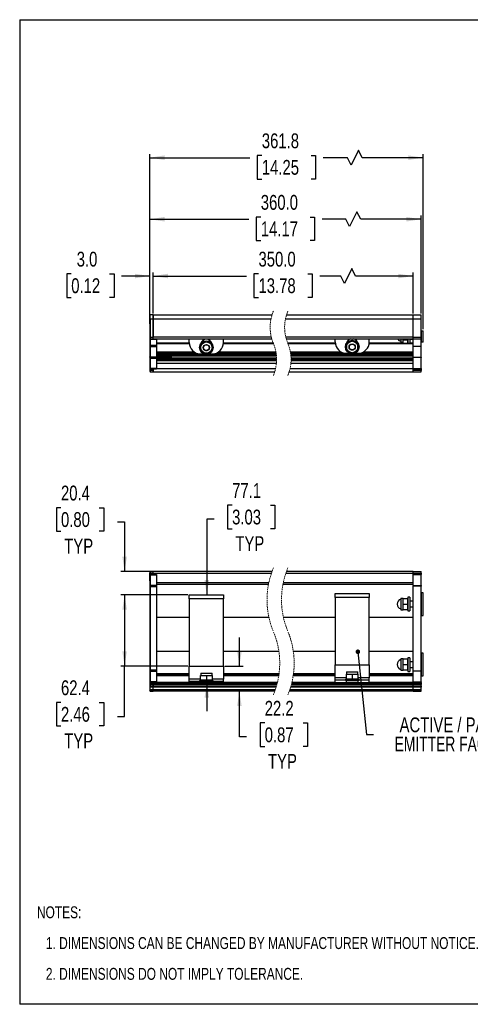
# Model space of a CAD drawing. Header units: millimetres. Extents: x 0 to 1118, y 0 to 864.
# Tile 1 of 7: x 0 to 395, y 0 to 864. Entities that reach past the tile are written whole.
import ezdxf

# ---------------------------------------------------------------- set-up
doc = ezdxf.new("R2010")
doc.units = ezdxf.units.MM
doc.linetypes.add('HIDDEN', pattern=[1.905, 1.27, -0.635])
doc.layers.add('DIMENSIONS', color=140, linetype='Continuous', lineweight=25)
doc.layers.add('TEXT', color=140, linetype='Continuous', lineweight=25)
doc.styles.add('SLDTEXTSTYLE0', font='TXT', dxfattribs={"width": 0.75})
doc.styles.add('SLDTEXTSTYLE1', font='TXT', dxfattribs={"width": 0.697368})
doc.dimstyles.new('SLDDIMSTYLE0', dxfattribs={"dimtxt": 13, "dimasz": 13, "dimexe": 0, "dimexo": 0.0625, "dimgap": 3.25, "dimtad": 0, "dimtih": 1, "dimtoh": 1, "dimdec": 1, "dimrnd": 1e-09, "dimzin": 12, "dimdsep": 46, "dimtxsty": 'SLDTEXTSTYLE0', "dimsah": 1, "dimcen": 0.09, "dimadec": 0, "dimazin": 3, "dimtfac": 1, "dimtdec": 1, "dimtmove": 0, "dimatfit": 0, "dimfxl": 0, "dimfrac": 2, "dimtolj": 1, "dimtzin": 12, "dimarcsym": 0})
doc.dimstyles.new('SLDDIMSTYLE1', dxfattribs={"dimtxt": 13, "dimasz": 13, "dimexe": 0, "dimexo": 0.0625, "dimgap": 3.25, "dimtad": 0, "dimtih": 1, "dimtoh": 1, "dimdec": 1, "dimrnd": 1e-09, "dimzin": 12, "dimdsep": 46, "dimtxsty": 'SLDTEXTSTYLE0', "dimsah": 1, "dimcen": 0.09, "dimadec": 0, "dimazin": 3, "dimtfac": 1, "dimtdec": 1, "dimtofl": 0, "dimtmove": 0, "dimatfit": 3, "dimfxl": 0, "dimfrac": 2, "dimtolj": 1, "dimtzin": 12, "dimarcsym": 0})
doc.dimstyles.new('SLDDIMSTYLE2', dxfattribs={"dimtxt": 13, "dimasz": 13, "dimexe": 0, "dimexo": 0.0625, "dimgap": 3.25, "dimtad": 0, "dimtih": 1, "dimtoh": 1, "dimdec": 1, "dimrnd": 1e-09, "dimzin": 4, "dimdsep": 46, "dimtxsty": 'SLDTEXTSTYLE0', "dimsah": 1, "dimcen": 0.09, "dimadec": 0, "dimazin": 1, "dimtfac": 1, "dimtdec": 1, "dimtmove": 0, "dimatfit": 0, "dimfxl": 0, "dimfrac": 2, "dimtolj": 1, "dimtzin": 12, "dimarcsym": 0})
doc.dimstyles.new('SLDDIMSTYLE3', dxfattribs={"dimtxt": 0.18, "dimasz": 4, "dimexe": 0, "dimexo": 0.0625, "dimgap": 0, "dimtad": 0, "dimtih": 1, "dimtoh": 1, "dimdec": 0, "dimrnd": 1e-09, "dimzin": 0, "dimdsep": 46, "dimtxsty": 'Standard', "dimblk1": 'DOT', "dimblk2": 'DOT', "dimsah": 1, "dimcen": 0.09, "dimadec": 0, "dimazin": 0, "dimtfac": 4, "dimtdec": 0, "dimtofl": 0, "dimtmove": 0, "dimatfit": 3, "dimldrblk": 'DOT', "dimfxl": 0, "dimfrac": 2, "dimtolj": 1, "dimtzin": 0, "dimarcsym": 0})
doc.dimstyles.new('SLDDIMSTYLE5', dxfattribs={"dimtxt": 13, "dimasz": 13, "dimexe": 0, "dimexo": 0.0625, "dimgap": 3.25, "dimtad": 0, "dimtih": 1, "dimtoh": 1, "dimdec": 1, "dimrnd": 1e-09, "dimzin": 4, "dimdsep": 46, "dimtxsty": 'SLDTEXTSTYLE0', "dimsah": 1, "dimcen": 0.09, "dimadec": 0, "dimazin": 1, "dimtfac": 1, "dimtdec": 1, "dimtofl": 0, "dimtmove": 0, "dimatfit": 3, "dimfxl": 0, "dimfrac": 2, "dimtolj": 1, "dimtzin": 12, "dimarcsym": 0})

# ---------------------------------------------------------------- blocks, each defined once
blk = doc.blocks.new('SW_NOTE_0_2')
at = {"layer": 'TEXT', "color": 0, "attachment_point": 1, "style": 'SLDTEXTSTYLE0'}
for s, insert, char_height in [('NOTES:', (0, 13.46), 10.439), ('1. DIMENSIONS CAN BE CHANGED BY MANUFACTURER WITHOUT NOTICE.', (7.83, -13.54), 10.4394), ('2. DIMENSIONS DO NOT IMPLY TOLERANCE.', (7.83, -40.54), 10.4394)]:
    blk.add_mtext(s, dxfattribs=dict(at, insert=insert, char_height=char_height))
blk = doc.blocks.new('_D')
at = {"layer": 'DIMENSIONS'}
for p, q in [((36.2, 435.54), (32.24, 435.54)), ((32.24, 435.54), (32.24, 414.9)), ((69.82, 435.54), (73.78, 435.54)), ((73.78, 435.54), (73.78, 414.9)), ((85.66, 423.3), (92.01, 423.3)), ((92.01, 423.3), (92.01, 379.53)), ((32.24, 414.9), (36.2, 414.9)), ((73.78, 414.9), (69.82, 414.9)), ((115.75, 379.53), (88.83, 379.53)), ((147.47, 359.1), (88.83, 359.1)), ((92.01, 359.1), (92.01, 334.1))]:
    blk.add_line(p, q, dxfattribs=at)
for points in [[(92.01, 379.53), (94.01, 392.53), (90.01, 392.53)], [(92.01, 359.1), (90.01, 346.1), (94.01, 346.1)]]:
    blk.add_solid(points, dxfattribs=at)
at = {"layer": 'DIMENSIONS', "char_height": 13, "attachment_point": 1, "style": 'SLDTEXTSTYLE0'}
for s, insert in [('20.4', (36.2, 454.94)), ('0.80', (36.2, 431.66)), ('TYP', (39.07, 408.38))]:
    blk.add_mtext(s, dxfattribs=dict(at, insert=insert))
blk = doc.blocks.new('_D_1')
at = {"layer": 'DIMENSIONS'}
for p, q in [((147.47, 359.1), (88.83, 359.1)), ((92.01, 359.1), (92.01, 296.71)), ((147.46, 296.71), (88.83, 296.71)), ((92.01, 252.53), (92.01, 296.71)), ((36.2, 264.76), (32.24, 264.76)), ((32.24, 264.76), (32.24, 244.12)), ((69.82, 264.76), (73.78, 264.76)), ((73.78, 264.76), (73.78, 244.12)), ((85.66, 252.53), (92.01, 252.53)), ((32.24, 244.12), (36.2, 244.12)), ((73.78, 244.12), (69.82, 244.12))]:
    blk.add_line(p, q, dxfattribs=at)
for points in [[(92.01, 359.1), (90.01, 346.1), (94.01, 346.1)], [(92.01, 296.71), (94.01, 309.71), (90.01, 309.71)]]:
    blk.add_solid(points, dxfattribs=at)
at = {"layer": 'DIMENSIONS', "char_height": 13, "attachment_point": 1, "style": 'SLDTEXTSTYLE0'}
for s, insert in [('62.4', (36.2, 284.16)), ('2.46', (36.2, 260.88)), ('TYP', (39.07, 237.6))]:
    blk.add_mtext(s, dxfattribs=dict(at, insert=insert))
blk = doc.blocks.new('_D_2')
at = {"layer": 'DIMENSIONS'}
for p, q in [((186.3, 437.76), (182.34, 437.76)), ((182.34, 437.76), (182.34, 417.12)), ((219.92, 437.76), (223.88, 437.76)), ((223.88, 437.76), (223.88, 417.12)), ((170.47, 425.53), (164.12, 425.53)), ((164.12, 425.53), (164.12, 359.1)), ((182.34, 417.12), (186.3, 417.12)), ((223.88, 417.12), (219.92, 417.12)), ((164.12, 282.03), (164.12, 257.03))]:
    blk.add_line(p, q, dxfattribs=at)
for points in [[(164.12, 359.1), (166.12, 372.1), (162.12, 372.1)], [(164.12, 282.03), (162.12, 269.03), (166.12, 269.03)]]:
    blk.add_solid(points, dxfattribs=at)
at = {"layer": 'DIMENSIONS', "char_height": 13, "attachment_point": 1, "style": 'SLDTEXTSTYLE0'}
for s, insert in [('77.1', (186.3, 457.16)), ('3.03', (186.3, 433.88)), ('TYP', (189.16, 410.6))]:
    blk.add_mtext(s, dxfattribs=dict(at, insert=insert))
blk = doc.blocks.new('_D_3')
at = {"layer": 'DIMENSIONS'}
for p, q in [((192.71, 296.71), (192.71, 321.71)), ((180, 296.71), (195.89, 296.71)), ((192.71, 234.53), (192.71, 274.53)), ((214.9, 246.76), (210.94, 246.76)), ((210.94, 246.76), (210.94, 226.12)), ((248.52, 246.76), (252.48, 246.76)), ((252.48, 246.76), (252.48, 226.12)), ((199.06, 234.53), (192.71, 234.53)), ((210.94, 226.12), (214.9, 226.12)), ((252.48, 226.12), (248.52, 226.12))]:
    blk.add_line(p, q, dxfattribs=at)
for points in [[(192.71, 296.71), (194.71, 309.71), (190.71, 309.71)], [(192.71, 274.53), (190.71, 261.53), (194.71, 261.53)]]:
    blk.add_solid(points, dxfattribs=at)
at = {"layer": 'DIMENSIONS', "char_height": 13, "attachment_point": 1, "style": 'SLDTEXTSTYLE0'}
for s, insert in [('22.2', (214.9, 266.16)), ('0.87', (214.9, 242.88)), ('TYP', (217.76, 219.6))]:
    blk.add_mtext(s, dxfattribs=dict(at, insert=insert))
blk = doc.blocks.new('SW_NOTE_0_3')
at = {"layer": 'TEXT', "color": 0, "char_height": 13, "attachment_point": 2}
for s, insert, style in [('ACTIVE / PASSIVE', (79.58, 14.86), 'SLDTEXTSTYLE0'), ('EMITTER FACE ( 4X )', (79.36, -1.95), 'SLDTEXTSTYLE1')]:
    blk.add_mtext(s, dxfattribs=dict(at, insert=insert, style=style))
blk = doc.blocks.new('_Dot')
at = {"color": 0, "linetype": 'ByBlock', "lineweight": -2}
blk.add_line((-0.5, 0), (-1, 0), dxfattribs=at)
at = {"color": 0, "linetype": 'ByBlock', "const_width": 0.5}
blk.add_lwpolyline([(-0.25, 0, 1), (0.25, 0, 1)], format="xyb", close=True, dxfattribs=at)
blk = doc.blocks.new('_D_12')
at = {"layer": 'DIMENSIONS'}
for p, q in [((45.2, 640.67), (41.24, 640.67)), ((41.24, 640.67), (41.24, 620.03)), ((78.82, 640.67), (82.78, 640.67)), ((82.78, 640.67), (82.78, 620.03)), ((114.02, 602.53), (114.02, 641.93)), ((117.02, 606.03), (117.02, 641.93)), ((114.02, 638.76), (89.38, 638.76)), ((117.02, 638.76), (142.02, 638.76)), ((41.24, 620.03), (45.2, 620.03)), ((82.78, 620.03), (78.82, 620.03))]:
    blk.add_line(p, q, dxfattribs=at)
for points in [[(114.02, 638.76), (101.02, 640.76), (101.02, 636.76)], [(117.02, 638.76), (130.02, 636.76), (130.02, 640.76)]]:
    blk.add_solid(points, dxfattribs=at)
at = {"layer": 'DIMENSIONS', "char_height": 13, "attachment_point": 1, "style": 'SLDTEXTSTYLE0'}
for s, insert in [('3.0', (50, 660.07)), ('0.12', (45.2, 636.79))]:
    blk.add_mtext(s, dxfattribs=dict(at, insert=insert))
blk = doc.blocks.new('_D_17')
at = {"layer": 'DIMENSIONS'}
for p, q in [((117.02, 606.03), (117.02, 641.93)), ((209.45, 640.67), (205.49, 640.67)), ((205.49, 640.67), (205.49, 620.03)), ((252.68, 640.67), (256.64, 640.67)), ((256.64, 640.67), (256.64, 620.03)), ((291.33, 645.26), (284.83, 632.26)), ((294.58, 638.76), (291.33, 645.26)), ((345.11, 606.03), (345.11, 641.93)), ((117.02, 638.76), (198.89, 638.76)), ((281.58, 638.76), (263.23, 638.76)), ((284.83, 632.26), (281.58, 638.76)), ((345.11, 638.76), (294.58, 638.76)), ((205.49, 620.03), (209.45, 620.03)), ((256.64, 620.03), (252.68, 620.03))]:
    blk.add_line(p, q, dxfattribs=at)
for points in [[(117.02, 638.76), (130.02, 636.76), (130.02, 640.76)], [(345.11, 638.76), (332.11, 640.76), (332.11, 636.76)]]:
    blk.add_solid(points, dxfattribs=at)
at = {"layer": 'DIMENSIONS', "char_height": 13, "attachment_point": 1, "style": 'SLDTEXTSTYLE0'}
for s, insert in [('350.0', (209.45, 660.07)), ('13.78', (209.45, 636.79))]:
    blk.add_mtext(s, dxfattribs=dict(at, insert=insert))
blk = doc.blocks.new('_D_18')
at = {"layer": 'DIMENSIONS'}
for p, q in [((114.02, 602.53), (114.02, 691.76)), ((295.83, 695.08), (289.33, 682.08)), ((299.08, 688.58), (295.83, 695.08)), ((352.11, 606.03), (352.11, 691.76)), ((114.02, 688.58), (200.89, 688.58)), ((211.45, 690.5), (207.49, 690.5)), ((207.49, 690.5), (207.49, 669.86)), ((254.68, 690.5), (258.64, 690.5)), ((258.64, 690.5), (258.64, 669.86)), ((286.08, 688.58), (265.23, 688.58)), ((289.33, 682.08), (286.08, 688.58)), ((352.11, 688.58), (299.08, 688.58)), ((207.49, 669.86), (211.45, 669.86)), ((258.64, 669.86), (254.68, 669.86))]:
    blk.add_line(p, q, dxfattribs=at)
for points in [[(114.02, 688.58), (127.02, 686.58), (127.02, 690.58)], [(352.11, 688.58), (339.11, 690.58), (339.11, 686.58)]]:
    blk.add_solid(points, dxfattribs=at)
at = {"layer": 'DIMENSIONS', "char_height": 13, "attachment_point": 1, "style": 'SLDTEXTSTYLE0'}
for s, insert in [('360.0', (211.45, 709.89)), ('14.17', (211.45, 686.62))]:
    blk.add_mtext(s, dxfattribs=dict(at, insert=insert))
blk = doc.blocks.new('_D_19')
at = {"layer": 'DIMENSIONS'}
for p, q in [((114.02, 602.53), (114.02, 745.74)), ((212.37, 744.48), (208.41, 744.48)), ((208.41, 744.48), (208.41, 723.84)), ((255.59, 744.48), (259.55, 744.48)), ((259.55, 744.48), (259.55, 723.84)), ((297.21, 749.06), (290.71, 736.06)), ((300.46, 742.56), (297.21, 749.06)), ((353.94, 592.03), (353.94, 745.74)), ((114.02, 742.56), (201.81, 742.56)), ((287.46, 742.56), (266.15, 742.56)), ((290.71, 736.06), (287.46, 742.56)), ((353.94, 742.56), (300.46, 742.56)), ((208.41, 723.84), (212.37, 723.84)), ((259.55, 723.84), (255.59, 723.84))]:
    blk.add_line(p, q, dxfattribs=at)
for points in [[(114.02, 742.56), (127.02, 740.56), (127.02, 744.56)], [(353.94, 742.56), (340.94, 744.56), (340.94, 740.56)]]:
    blk.add_solid(points, dxfattribs=at)
at = {"layer": 'DIMENSIONS', "char_height": 13, "attachment_point": 1, "style": 'SLDTEXTSTYLE0'}
for s, insert in [('361.8', (212.37, 763.88)), ('14.25', (212.37, 740.6))]:
    blk.add_mtext(s, dxfattribs=dict(at, insert=insert))

msp = doc.modelspace()

# ---------------------------------------------------------------- linework, layer by layer
at = {"color": 7, "linetype": 'Continuous'}
for p, q in [((-0.00051, 863.60028), (-0.00051, 0.00028)), ((-0.00051, 863.60028), (1117.59949, 863.60028)), ((1117.59949, 0.00028), (-0.00051, 0.00028))]:
    msp.add_line(p, q, dxfattribs=at)
for p, q in [((114.52048, 604.75633), (114.0204, 604.25633)), ((114.52048, 601.25634), (114.52048, 604.75633)), ((117.02042, 604.75633), (114.52048, 604.75633)), ((117.02042, 601.25634), (117.02042, 604.75633)), ((117.02078, 604.75633), (117.02078, 601.25634)), ((117.02078, 604.75633), (221.34655, 604.75633)), ((234.04655, 604.75633), (345.1057, 604.75633)), ((345.1057, 601.25634), (345.1057, 604.75633)), ((345.1057, 604.75633), (352.10567, 604.75633)), ((352.10567, 601.25634), (352.10567, 604.75633)), ((114.0204, 603.75634), (114.00753, 603.75634)), ((114.00753, 600.25633), (114.00753, 603.75634)), ((114.00753, 596.75634), (114.00753, 600.25633)), ((114.00753, 600.25633), (114.0204, 600.25633)), ((114.00753, 596.75634), (114.0204, 596.75634)), ((114.0204, 604.25633), (114.0204, 601.25634)), ((114.0204, 601.25634), (114.52048, 601.25634)), ((114.0204, 601.25634), (114.0204, 584.75635)), ((114.52048, 601.25634), (114.52048, 584.75635)), ((114.52048, 601.25634), (117.02042, 601.25634)), ((117.02042, 602.25633), (117.02078, 602.25633)), ((117.02078, 602.00635), (117.02042, 602.00635)), ((117.02042, 601.25634), (117.02042, 584.75635)), ((117.02042, 600.25633), (117.02078, 600.25633)), ((117.02042, 598.50633), (117.02078, 598.50633)), ((117.02078, 601.25634), (220.4411, 601.25634)), ((117.02078, 585.25634), (117.02078, 601.25634)), ((233.14108, 601.25634), (345.1057, 601.25634)), ((345.1057, 585.25634), (345.1057, 601.25634)), ((345.1057, 601.25634), (352.10567, 601.25634)), ((352.10567, 585.25634), (352.10567, 601.25634)), ((352.43969, 588.25633), (352.10567, 588.25633)), ((352.43969, 580.75634), (352.43969, 590.75633)), ((352.43969, 590.75633), (353.9397, 590.75633)), ((353.9397, 580.75634), (353.9397, 590.75633)), ((114.0204, 584.75635), (114.0204, 584.25632)), ((114.52048, 584.75635), (114.0204, 584.75635)), ((114.0204, 584.25632), (114.52048, 583.75633)), ((114.0204, 584.25632), (114.0204, 583.25634)), ((114.0204, 583.25634), (114.52048, 583.25634)), ((114.0204, 583.25634), (114.0204, 577.87767)), ((117.02042, 584.75635), (114.52048, 584.75635)), ((114.52048, 584.75635), (114.52048, 583.75633)), ((114.52048, 583.75633), (117.02042, 583.75633)), ((114.52048, 583.25634), (114.52048, 583.75633)), ((114.52048, 583.25634), (117.02042, 583.25634)), ((114.52048, 583.25634), (114.52048, 577.87767)), ((117.02042, 585.25634), (117.02078, 585.25634)), ((117.02042, 583.75633), (117.02042, 584.75635)), ((117.02042, 583.75633), (117.02042, 583.25634)), ((117.02078, 583.75633), (117.02042, 583.75633)), ((117.02042, 583.25634), (120.02044, 583.25634)), ((220.7041, 585.25634), (117.02078, 585.25634)), ((117.02078, 583.75633), (117.02078, 585.25634)), ((117.02078, 583.75633), (221.09967, 583.75633)), ((120.02044, 583.75633), (120.02044, 583.25634)), ((120.02044, 583.25634), (120.02044, 577.87767)), ((120.02044, 580.10635), (148.7444, 580.10635)), ((120.02044, 579.60633), (148.77396, 579.60633)), ((148.73868, 580.44666), (148.73868, 583.75633)), ((163.71816, 581.77707), (158.70433, 578.88234)), ((158.70433, 578.88234), (158.70433, 573.09285)), ((158.87492, 579.60633), (158.93226, 579.60633)), ((159.02215, 580.10635), (159.3551, 580.10635)), ((168.73198, 578.88234), (163.71816, 581.77707)), ((168.08122, 580.10635), (168.45518, 580.10635)), ((168.50405, 579.60633), (168.60228, 579.60633)), ((168.73198, 576.24537), (168.73198, 578.88234)), ((178.70324, 579.60633), (222.56281, 579.60633)), ((178.73281, 580.10635), (222.35697, 580.10635)), ((178.73865, 580.44666), (178.73865, 583.75633)), ((345.1057, 585.25634), (233.4041, 585.25634)), ((233.79967, 583.75633), (345.1057, 583.75633)), ((235.05697, 580.10635), (276.69256, 580.10635)), ((235.2628, 579.60633), (276.74943, 579.60633)), ((276.6537, 580.98665), (276.6537, 583.75633)), ((291.6333, 582.31706), (286.61948, 579.42233)), ((286.61948, 579.42233), (286.61948, 573.63287)), ((286.78077, 580.10635), (286.81737, 580.10635)), ((296.64713, 579.42233), (291.6333, 582.31706)), ((296.44912, 580.10635), (296.52673, 580.10635)), ((296.64713, 576.78536), (296.64713, 579.42233)), ((306.55807, 579.60633), (345.1057, 579.60633)), ((306.61493, 580.10635), (336.25524, 580.10635)), ((306.65379, 580.98665), (306.65379, 583.75633)), ((334.25515, 583.75633), (334.25515, 580.75634)), ((334.25515, 580.75634), (336.25524, 580.75634)), ((336.25524, 582.8616), (336.25524, 583.75633)), ((336.25524, 582.8616), (340.46572, 582.8616)), ((336.25524, 579.96687), (336.25524, 582.8616)), ((336.25524, 579.96687), (340.46572, 579.96687)), ((340.46572, 582.8616), (340.46572, 583.75633)), ((340.46572, 583.25634), (340.4917, 583.25634)), ((340.46572, 579.96687), (340.46572, 582.8616)), ((340.46572, 580.10635), (340.4917, 580.10635)), ((340.4917, 583.75633), (340.4917, 579.75635)), ((340.4917, 579.75635), (342.09173, 579.75635)), ((342.09173, 583.75633), (342.09173, 579.75635)), ((342.09173, 583.25634), (345.1057, 583.25634)), ((342.09173, 580.10635), (345.1057, 580.10635)), ((345.1057, 583.75633), (345.1057, 585.25634)), ((345.1057, 585.25634), (352.10567, 585.25634)), ((345.1057, 583.75633), (352.10567, 583.75633)), ((345.1057, 577.25632), (345.1057, 583.75633)), ((352.10567, 583.75633), (352.10567, 585.25634)), ((352.10567, 577.25632), (352.10567, 583.75633)), ((352.10567, 583.25634), (352.43969, 583.25634)), ((353.9397, 580.75634), (352.43969, 580.75634)), ((114.0204, 571.25634), (114.00753, 571.25634)), ((114.00753, 571.25634), (114.00753, 567.75633)), ((114.52048, 577.87767), (114.0204, 577.87767)), ((114.0204, 577.87767), (114.0204, 577.17055)), ((114.0204, 577.17055), (114.52048, 576.81701)), ((114.0204, 577.17055), (114.0204, 568.04922)), ((120.02044, 577.87767), (114.52048, 577.87767)), ((114.52048, 577.87767), (114.52048, 576.81701)), ((114.52048, 576.81701), (120.02044, 576.81701)), ((114.52048, 576.81701), (114.52048, 567.69568)), ((120.02044, 577.87767), (120.02044, 576.81701)), ((120.02044, 576.81701), (120.02044, 567.69568)), ((120.02044, 572.25633), (153.00112, 572.25633)), ((120.02044, 571.75634), (153.791, 571.75634)), ((120.02044, 570.75635), (156.26925, 570.75635)), ((161.94253, 570.25632), (120.02044, 570.25632)), ((158.70433, 573.09285), (163.71816, 570.19812)), ((158.73867, 570.44664), (161.41646, 570.44664)), ((163.71816, 570.19812), (168.73198, 573.09285)), ((225.02976, 570.25632), (165.49366, 570.25632)), ((166.01985, 570.44664), (168.73866, 570.44664)), ((168.73198, 573.09285), (168.73198, 575.72982)), ((171.20796, 570.75635), (224.96315, 570.75635)), ((173.6862, 571.75634), (224.80878, 571.75634)), ((174.47608, 572.25633), (224.72095, 572.25633)), ((237.42093, 572.25633), (281.77708, 572.25633)), ((237.50878, 571.75634), (282.80645, 571.75634)), ((237.66314, 570.75635), (289.99239, 570.75635)), ((345.1057, 570.25632), (237.72978, 570.25632)), ((281.6537, 572.32639), (281.6537, 572.25633)), ((286.61948, 573.63287), (291.6333, 570.73811)), ((286.65369, 570.98666), (289.33149, 570.98666)), ((291.6333, 570.73811), (296.64713, 573.63287)), ((293.27422, 570.75635), (345.1057, 570.75635)), ((293.935, 570.98666), (296.6538, 570.98666)), ((296.64713, 573.63287), (296.64713, 576.26981)), ((300.50104, 571.75634), (345.1057, 571.75634)), ((301.53042, 572.25633), (345.1057, 572.25633)), ((301.6538, 572.25633), (301.6538, 572.32639)), ((345.1057, 577.25632), (352.10567, 577.25632)), ((345.1057, 567.54923), (345.1057, 577.25632)), ((352.10567, 567.54923), (352.10567, 577.25632)), ((114.00753, 567.75633), (114.00753, 564.25634)), ((114.00753, 567.75633), (114.0204, 567.75633)), ((114.00753, 564.25634), (114.0204, 564.25634)), ((114.52048, 567.69568), (114.0204, 568.04922)), ((114.0204, 568.04922), (114.0204, 567.75633)), ((114.0204, 567.75633), (114.52048, 567.25633)), ((114.0204, 567.75633), (114.0204, 567.17056)), ((114.52048, 566.81699), (114.0204, 567.17056)), ((114.0204, 567.17056), (114.0204, 558.04923)), ((120.02044, 567.69568), (114.52048, 567.69568)), ((114.52048, 567.69568), (114.52048, 567.25633)), ((114.52048, 567.25633), (120.02044, 567.25633)), ((114.52048, 566.81699), (114.52048, 567.25633)), ((114.52048, 566.81699), (120.02044, 566.81699)), ((114.52048, 566.81699), (114.52048, 557.69569)), ((225.08939, 569.75633), (120.02044, 569.75633)), ((225.16581, 569.00633), (120.02044, 569.00633)), ((225.20813, 568.50633), (120.02044, 568.50633)), ((120.02044, 567.75633), (130.79398, 567.75633)), ((120.02044, 567.69568), (120.02044, 567.25633)), ((120.02044, 567.25633), (120.02044, 566.81699)), ((120.02044, 567.00635), (225.29375, 567.00635)), ((120.02044, 566.81699), (120.02044, 557.69569)), ((120.02044, 566.50633), (225.30862, 566.50633)), ((225.31586, 565.25633), (120.02044, 565.25633)), ((225.30683, 564.75634), (120.02044, 564.75634)), ((225.29095, 564.25634), (120.02044, 564.25634)), ((120.02044, 562.38422), (225.17061, 562.38422)), ((225.14709, 562.13257), (120.02044, 562.13257)), ((130.79398, 567.75633), (130.79398, 568.50633)), ((130.79398, 567.00635), (130.79398, 567.75633)), ((130.79398, 567.75633), (133.00758, 567.75633)), ((133.00758, 567.95633), (132.22211, 568.50633)), ((132.22211, 567.00635), (133.00758, 567.55632)), ((133.00758, 567.75633), (133.00758, 567.95633)), ((133.00758, 567.55632), (133.00758, 567.75633)), ((345.1057, 569.75633), (237.7894, 569.75633)), ((345.1057, 562.13257), (237.84708, 562.13257)), ((345.1057, 569.00633), (237.86582, 569.00633)), ((237.87062, 562.38422), (345.1057, 562.38422)), ((345.1057, 568.50633), (237.90811, 568.50633)), ((345.1057, 564.25634), (237.99095, 564.25634)), ((237.99376, 567.00635), (345.1057, 567.00635)), ((345.1057, 564.75634), (238.00682, 564.75634)), ((238.00861, 566.50633), (345.1057, 566.50633)), ((345.1057, 565.25633), (238.01586, 565.25633)), ((345.1057, 567.54923), (352.10567, 567.54923)), ((345.1057, 567.54923), (345.1057, 567.25633)), ((352.10567, 567.25633), (345.1057, 567.25633)), ((345.1057, 557.54924), (345.1057, 567.25633)), ((352.10567, 567.54923), (352.10567, 567.25633)), ((352.10567, 557.54924), (352.10567, 567.25633)), ((114.52048, 557.69569), (114.0204, 558.04923)), ((114.0204, 558.04923), (114.0204, 557.75634)), ((114.0204, 557.75634), (114.52048, 557.25634)), ((114.0204, 557.75634), (114.0204, 556.75635)), ((114.0204, 556.75635), (114.52048, 556.75635)), ((114.0204, 556.75635), (114.0204, 556.00634)), ((114.52048, 556.00634), (114.0204, 556.00634)), ((114.0204, 556.00634), (114.0204, 555.25634)), ((114.0204, 555.25634), (114.52048, 554.75634)), ((120.02044, 557.69569), (114.52048, 557.69569)), ((114.52048, 557.69569), (114.52048, 557.25634)), ((114.52048, 557.25634), (120.02044, 557.25634)), ((114.52048, 556.75635), (114.52048, 557.25634)), ((114.52048, 556.75635), (117.02042, 556.75635)), ((114.52048, 556.00634), (114.52048, 556.75635)), ((117.02042, 556.00634), (114.52048, 556.00634)), ((114.52048, 556.00634), (114.52048, 554.75634)), ((114.52048, 554.75634), (117.02042, 554.75634)), ((117.02042, 557.25634), (117.02042, 556.75635)), ((117.02042, 556.75635), (117.02042, 556.00634)), ((117.02042, 556.00634), (117.02042, 554.75634)), ((117.02078, 554.75634), (117.02078, 557.25634)), ((117.02078, 554.75634), (223.65483, 554.75634)), ((120.02044, 557.69569), (120.02044, 557.25634)), ((120.02044, 557.63051), (224.42525, 557.63051)), ((224.33903, 557.25634), (120.02044, 557.25634)), ((236.35483, 554.75634), (345.1057, 554.75634)), ((345.1057, 557.25634), (237.03902, 557.25634)), ((237.12525, 557.63051), (345.1057, 557.63051)), ((345.1057, 557.54924), (352.10567, 557.54924)), ((345.1057, 557.54924), (345.1057, 557.25634)), ((345.1057, 557.25634), (352.10567, 557.25634)), ((345.1057, 556.25633), (345.1057, 557.25634)), ((352.10567, 556.25633), (345.1057, 556.25633)), ((345.1057, 556.25633), (345.1057, 556.00634)), ((345.1057, 554.75634), (345.1057, 556.00634)), ((352.10567, 556.00634), (345.1057, 556.00634)), ((345.1057, 554.75634), (352.10567, 554.75634)), ((352.10567, 557.54924), (352.10567, 557.25634)), ((352.10567, 557.25634), (352.10567, 556.25633)), ((352.10567, 556.25633), (352.10567, 556.00634)), ((352.10567, 554.75634), (352.10567, 556.00634)), ((114.00751, 371.52501), (114.00751, 378.52501)), ((114.00751, 378.52501), (114.02039, 378.52501)), ((114.02039, 371.52501), (114.00751, 371.52501)), ((114.52047, 379.52502), (114.02039, 379.02502)), ((114.02039, 379.02502), (114.02039, 378.52501)), ((114.02039, 378.52501), (114.52047, 378.52501)), ((114.02039, 378.52501), (114.02039, 377.52501)), ((114.02039, 377.52501), (114.52047, 377.52501)), ((114.02039, 377.52501), (114.02039, 376.52501)), ((114.52047, 377.02502), (114.02039, 376.52501)), ((114.02039, 376.23213), (114.52047, 376.58567)), ((114.02039, 376.52501), (114.02039, 376.23213)), ((114.02039, 376.23213), (114.02039, 367.1108)), ((114.52047, 379.52502), (114.52047, 378.52501)), ((117.02041, 379.52502), (114.52047, 379.52502)), ((114.52047, 378.52501), (117.02041, 378.52501)), ((114.52047, 377.52501), (114.52047, 378.52501)), ((114.52047, 377.02502), (114.52047, 377.52501)), ((114.52047, 377.52501), (117.02041, 377.52501)), ((114.52047, 377.02502), (114.52047, 376.58567)), ((120.02043, 377.02502), (114.52047, 377.02502)), ((114.52047, 376.58567), (114.52047, 367.46436)), ((114.52047, 376.58567), (120.02043, 376.58567)), ((117.02041, 378.52501), (117.02041, 379.52502)), ((117.02041, 378.52501), (117.02041, 377.52501)), ((117.02041, 377.52501), (117.02041, 377.02502)), ((221.26465, 379.52502), (117.02077, 379.52502)), ((117.02077, 378.02502), (117.02077, 379.52502)), ((117.02077, 378.02502), (220.73957, 378.02502)), ((117.02077, 377.02502), (117.02077, 378.02502)), ((120.02043, 377.02502), (120.02043, 376.58567)), ((120.02043, 376.58567), (120.02043, 367.46436)), ((233.43956, 378.02502), (345.1057, 378.02502)), ((345.1057, 379.52502), (233.96466, 379.52502)), ((345.1057, 378.02502), (345.1057, 379.52502)), ((345.1057, 379.52502), (352.10567, 379.52502)), ((345.1057, 377.02502), (345.1057, 378.02502)), ((345.1057, 378.02502), (352.10567, 378.02502)), ((345.1057, 377.02502), (352.10567, 377.02502)), ((345.1057, 367.31791), (345.1057, 377.02502)), ((352.10567, 378.02502), (352.10567, 379.52502)), ((352.10567, 378.02502), (352.10567, 377.02502)), ((352.10567, 367.31791), (352.10567, 377.02502)), ((114.52047, 367.46436), (114.02039, 367.1108)), ((114.02039, 367.1108), (114.02039, 366.40369)), ((114.02039, 366.40369), (114.52047, 366.40369)), ((114.02039, 366.40369), (114.02039, 293.14634)), ((114.52047, 367.46436), (114.52047, 366.40369)), ((120.02043, 367.46436), (114.52047, 367.46436)), ((114.52047, 366.40369), (120.02043, 366.40369)), ((114.52047, 366.40369), (114.52047, 293.14634)), ((120.02043, 370.02502), (218.53923, 370.02502)), ((120.02043, 368.52502), (218.23441, 368.52502)), ((120.02043, 367.46436), (120.02043, 366.40369)), ((120.02043, 366.40369), (120.02043, 293.14634)), ((230.93441, 368.52502), (345.1057, 368.52502)), ((231.23922, 370.02502), (345.1057, 370.02502)), ((345.1057, 367.31791), (352.10567, 367.31791)), ((345.1057, 367.31791), (345.1057, 366.6108)), ((352.10567, 366.6108), (345.1057, 366.6108)), ((345.1057, 292.52502), (345.1057, 366.6108)), ((352.10567, 367.31791), (352.10567, 366.6108)), ((352.10567, 292.52502), (352.10567, 366.6108)), ((148.73224, 355.71184), (148.73224, 296.71185)), ((178.73209, 355.71184), (148.73224, 355.71184)), ((148.73868, 359.10369), (178.73865, 359.10369)), ((148.73868, 355.71184), (148.73868, 359.10369)), ((178.73209, 296.71185), (178.73209, 355.71184)), ((178.7427, 355.71184), (178.73209, 355.71184)), ((178.73865, 359.10369), (178.73865, 355.71184)), ((178.7427, 296.71185), (178.7427, 355.71184)), ((276.64738, 356.86364), (276.64738, 297.86364)), ((306.64724, 356.86364), (276.64738, 356.86364)), ((276.6537, 360.25549), (306.65379, 360.25549)), ((276.6537, 356.86364), (276.6537, 360.25549)), ((306.64724, 297.86364), (306.64724, 356.86364)), ((306.65785, 356.86364), (306.64724, 356.86364)), ((306.65379, 360.25549), (306.65379, 356.86364)), ((306.65785, 297.86364), (306.65785, 356.86364)), ((336.25524, 356.00453), (334.25515, 356.00453)), ((334.25515, 356.00453), (334.25515, 351.00454)), ((336.25524, 356.03885), (340.46572, 356.03885)), ((336.25524, 351.02501), (336.25524, 356.03885)), ((340.46572, 351.02501), (340.46572, 356.03885)), ((342.09173, 357.02502), (340.4917, 357.02502)), ((340.4917, 357.02502), (340.4917, 351.02501)), ((342.09173, 357.02502), (342.09173, 351.02501)), ((352.43969, 341.02502), (352.43969, 361.02502)), ((353.9397, 361.02502), (352.43969, 361.02502)), ((353.9397, 341.02502), (353.9397, 361.02502)), ((334.25515, 353.52502), (333.93972, 353.52502)), ((333.93972, 348.52501), (334.25515, 348.52501)), ((334.25515, 351.00454), (334.25515, 346.00454)), ((334.25515, 346.00454), (336.2885, 346.00454)), ((336.25524, 351.02501), (340.46572, 351.02501)), ((336.25524, 346.01119), (336.25524, 351.02501)), ((340.46572, 346.01119), (336.25524, 346.01119)), ((340.4917, 353.52502), (340.46572, 353.52502)), ((340.46572, 346.01119), (340.46572, 351.02501)), ((340.46572, 348.52501), (340.4917, 348.52501)), ((340.4917, 351.02501), (340.4917, 345.02501)), ((345.1057, 353.52502), (342.09173, 353.52502)), ((342.09173, 351.02501), (342.09173, 345.02501)), ((342.09173, 348.52501), (345.1057, 348.52501)), ((352.43969, 353.52502), (352.10567, 353.52502)), ((352.10567, 348.52501), (352.43969, 348.52501)), ((120.02043, 339.52501), (148.73224, 339.52501)), ((178.7427, 339.52501), (218.57693, 339.52501)), ((231.27694, 339.52501), (276.64738, 339.52501)), ((306.65785, 339.52501), (345.1057, 339.52501)), ((340.4917, 345.02501), (342.09173, 345.02501)), ((352.43969, 341.02502), (353.9397, 341.02502)), ((148.73224, 309.52502), (120.02043, 309.52502)), ((227.32615, 309.52502), (178.7427, 309.52502)), ((276.64738, 309.52502), (240.02616, 309.52502)), ((345.1057, 309.52502), (306.65785, 309.52502)), ((336.25524, 303.00454), (334.25515, 303.00454)), ((334.25515, 303.00454), (334.25515, 298.00453)), ((336.25524, 303.03885), (340.46572, 303.03885)), ((336.25524, 298.02502), (336.25524, 303.03885)), ((340.46572, 298.02502), (340.46572, 303.03885)), ((342.09173, 304.02502), (340.4917, 304.02502)), ((340.4917, 304.02502), (340.4917, 298.02502)), ((342.09173, 304.02502), (342.09173, 298.02502)), ((352.43969, 288.02502), (352.43969, 308.02501)), ((353.9397, 308.02501), (352.43969, 308.02501)), ((353.9397, 288.02502), (353.9397, 308.02501)), ((148.73224, 296.71185), (178.73209, 296.71185)), ((148.73868, 285.1037), (148.73868, 296.71185)), ((178.7427, 296.71185), (178.73209, 296.71185)), ((178.73865, 296.71185), (178.73865, 285.1037)), ((276.64738, 297.86364), (306.64724, 297.86364)), ((276.6537, 286.25549), (276.6537, 297.86364)), ((306.65785, 297.86364), (306.64724, 297.86364)), ((306.65379, 297.86364), (306.65379, 286.25549)), ((334.25515, 300.52502), (333.93972, 300.52502)), ((333.93972, 295.52502), (334.25515, 295.52502)), ((334.25515, 298.00453), (334.25515, 293.00454)), ((336.25524, 298.02502), (340.46572, 298.02502)), ((336.25524, 293.01118), (336.25524, 298.02502)), ((340.4917, 300.52502), (340.46572, 300.52502)), ((340.46572, 293.01118), (340.46572, 298.02502)), ((340.46572, 295.52502), (340.4917, 295.52502)), ((340.4917, 298.02502), (340.4917, 292.02502)), ((345.1057, 300.52502), (342.09173, 300.52502)), ((342.09173, 298.02502), (342.09173, 292.02502)), ((342.09173, 295.52502), (345.1057, 295.52502)), ((352.43969, 300.52502), (352.10567, 300.52502)), ((352.10567, 295.52502), (352.43969, 295.52502)), ((114.02039, 293.14634), (114.52047, 293.14634)), ((114.02039, 293.14634), (114.02039, 291.73212)), ((114.52047, 292.08567), (114.02039, 291.73212)), ((114.02039, 291.73212), (114.02039, 282.6108)), ((114.52047, 292.08567), (114.52047, 293.14634)), ((120.02043, 293.14634), (114.52047, 293.14634)), ((114.52047, 292.08567), (114.52047, 282.96436)), ((114.52047, 292.08567), (120.02043, 292.08567)), ((120.02043, 293.14634), (120.02043, 292.08567)), ((120.02043, 292.08567), (120.02043, 282.96436)), ((120.02043, 290.06608), (148.73868, 290.06608)), ((148.73868, 289.66608), (120.02043, 289.66608)), ((120.02043, 288.56608), (148.73868, 288.56608)), ((148.73868, 288.16609), (120.02043, 288.16609)), ((148.73868, 283.1037), (148.73868, 285.1037)), ((158.70433, 285.1037), (148.73868, 285.1037)), ((158.70433, 284.1627), (158.70433, 288.37323)), ((158.70433, 288.37323), (163.71816, 288.37323)), ((158.73867, 290.37322), (158.73867, 288.37323)), ((158.73867, 290.37322), (168.73866, 290.37322)), ((163.71816, 288.37323), (163.71816, 284.1627)), ((163.71816, 288.37323), (168.73198, 288.37323)), ((168.73198, 288.37323), (168.73198, 284.1627)), ((178.73865, 285.1037), (168.73198, 285.1037)), ((168.73866, 288.33998), (168.73866, 290.37322)), ((178.73865, 290.06608), (227.49113, 290.06608)), ((227.43916, 289.66608), (178.73865, 289.66608)), ((178.73865, 288.56608), (227.2846, 288.56608)), ((227.22411, 288.16609), (178.73865, 288.16609)), ((178.73865, 283.1037), (178.73865, 285.1037)), ((276.6537, 288.16609), (239.92411, 288.16609)), ((239.9846, 288.56608), (276.6537, 288.56608)), ((276.6537, 289.66608), (240.13918, 289.66608)), ((240.19113, 290.06608), (276.6537, 290.06608)), ((276.6537, 284.25548), (276.6537, 286.25549)), ((286.61948, 286.25549), (276.6537, 286.25549)), ((285.63326, 285.29114), (285.63326, 284.29114)), ((285.63326, 285.29114), (297.63323, 285.29114)), ((286.61948, 285.31449), (286.61948, 289.52502)), ((286.61948, 289.52502), (291.6333, 289.52502)), ((291.6333, 285.31449), (286.61948, 285.31449)), ((286.65369, 291.52502), (286.65369, 289.52502)), ((286.65369, 291.52502), (296.6538, 291.52502)), ((289.15375, 285.31449), (289.15375, 285.29114)), ((291.6333, 289.52502), (291.6333, 285.31449)), ((291.6333, 289.52502), (296.64713, 289.52502)), ((296.64713, 285.31449), (291.6333, 285.31449)), ((294.15374, 285.29114), (294.15374, 285.31449)), ((296.64713, 289.52502), (296.64713, 285.31449)), ((306.65379, 286.25549), (296.64713, 286.25549)), ((296.6538, 289.49177), (296.6538, 291.52502)), ((297.63323, 284.29114), (297.63323, 285.29114)), ((306.65379, 290.06608), (345.1057, 290.06608)), ((345.1057, 289.66608), (306.65379, 289.66608)), ((306.65379, 288.56608), (345.1057, 288.56608)), ((345.1057, 288.16609), (306.65379, 288.16609)), ((306.65379, 284.25548), (306.65379, 286.25549)), ((334.25515, 293.00454), (336.2885, 293.00454)), ((340.46572, 293.01118), (336.25524, 293.01118)), ((340.4917, 292.02502), (342.09173, 292.02502)), ((345.1057, 292.52502), (352.10567, 292.52502)), ((345.1057, 282.81791), (345.1057, 292.52502)), ((352.10567, 282.81791), (352.10567, 292.52502)), ((352.43969, 288.02502), (353.9397, 288.02502)), ((114.00751, 282.52501), (114.02039, 282.52501)), ((114.00751, 282.52501), (114.00751, 275.52501)), ((114.52047, 282.96436), (114.02039, 282.6108)), ((114.02039, 282.6108), (114.02039, 281.90369)), ((114.02039, 281.90369), (114.52047, 281.90369)), ((114.02039, 281.90369), (114.02039, 281.02502)), ((114.02039, 281.02502), (114.52047, 281.02502)), ((114.02039, 281.02502), (114.02039, 280.02501)), ((114.52047, 280.52502), (114.02039, 280.02501)), ((114.02039, 280.02501), (114.02039, 279.27502)), ((114.02039, 279.27502), (114.02039, 278.03362)), ((114.02039, 279.27502), (114.52047, 279.27502)), ((114.52047, 278.03362), (114.02039, 278.03362)), ((114.02039, 278.03362), (114.02039, 276.59133)), ((114.02039, 276.59133), (114.52047, 276.11057)), ((114.02039, 276.59133), (114.02039, 275.39054)), ((114.52047, 282.96436), (114.52047, 281.90369)), ((120.02043, 282.96436), (114.52047, 282.96436)), ((114.52047, 281.90369), (120.02043, 281.90369)), ((114.52047, 281.02502), (114.52047, 281.90369)), ((114.52047, 280.52502), (114.52047, 281.02502)), ((117.02041, 281.02502), (114.52047, 281.02502)), ((114.52047, 280.52502), (114.52047, 279.27502)), ((117.02041, 280.52502), (114.52047, 280.52502)), ((114.52047, 278.03362), (114.52047, 279.27502)), ((114.52047, 279.27502), (117.02041, 279.27502)), ((117.02041, 278.03362), (114.52047, 278.03362)), ((114.52047, 276.11057), (114.52047, 278.03362)), ((117.02041, 281.02502), (117.02041, 280.52502)), ((117.02041, 280.52502), (117.02041, 279.27502)), ((120.02043, 280.52502), (117.02041, 280.52502)), ((117.02041, 279.27502), (117.02041, 278.03362)), ((117.02041, 276.11057), (117.02041, 278.03362)), ((117.02077, 277.27501), (117.02041, 277.27501)), ((225.62074, 280.52502), (117.02077, 280.52502)), ((117.02077, 279.27502), (117.02077, 280.52502)), ((117.02077, 279.27502), (225.27512, 279.27502)), ((117.02077, 279.27502), (117.02077, 278.03362)), ((224.90784, 278.03362), (117.02077, 278.03362)), ((117.02077, 276.11057), (117.02077, 278.03362)), ((120.02043, 282.96436), (120.02043, 281.90369)), ((120.02043, 282.52501), (148.73868, 282.52501)), ((226.00394, 282.02502), (120.02043, 282.02502)), ((120.02043, 281.90369), (120.02043, 280.52502)), ((225.87999, 281.52502), (120.02043, 281.52502)), ((148.73868, 282.02502), (148.73868, 283.1037)), ((158.73867, 283.1037), (148.73868, 283.1037)), ((157.71812, 284.13935), (157.71812, 283.13936)), ((157.71812, 284.13935), (169.71808, 284.13935)), ((157.71812, 283.13936), (169.71808, 283.13936)), ((163.71816, 284.1627), (158.70433, 284.1627)), ((158.73867, 283.1037), (168.73866, 283.1037)), ((158.73867, 282.02502), (158.73867, 283.1037)), ((161.2181, 284.1627), (161.2181, 284.13935)), ((161.2181, 283.13936), (161.2181, 283.1037)), ((168.73198, 284.1627), (163.71816, 284.1627)), ((166.2181, 284.13935), (166.2181, 284.1627)), ((166.2181, 283.1037), (166.2181, 283.13936)), ((178.73865, 283.1037), (168.73866, 283.1037)), ((168.73866, 283.1037), (168.73866, 282.02502)), ((169.71808, 283.13936), (169.71808, 284.13935)), ((178.73865, 282.02502), (178.73865, 283.1037)), ((178.73865, 282.52501), (226.12407, 282.52501)), ((345.1057, 278.03362), (237.60785, 278.03362)), ((237.97514, 279.27502), (345.1057, 279.27502)), ((345.1057, 280.52502), (238.32076, 280.52502)), ((345.1057, 281.52502), (238.58, 281.52502)), ((345.1057, 282.02502), (238.70393, 282.02502)), ((238.82409, 282.52501), (276.6537, 282.52501)), ((276.6537, 282.25549), (276.6537, 284.25548)), ((286.65369, 284.25548), (276.6537, 284.25548)), ((276.6537, 282.25549), (286.65369, 282.25549)), ((285.63326, 284.29114), (297.63323, 284.29114)), ((286.65369, 282.25549), (286.65369, 284.25548)), ((286.65369, 284.25548), (296.6538, 284.25548)), ((296.6538, 282.25549), (286.65369, 282.25549)), ((289.15375, 284.29114), (289.15375, 284.25548)), ((289.15375, 282.25549), (289.15375, 282.02502)), ((294.15374, 284.25548), (294.15374, 284.29114)), ((294.15374, 282.02502), (294.15374, 282.25549)), ((296.6538, 284.25548), (296.6538, 282.25549)), ((306.65379, 284.25548), (296.6538, 284.25548)), ((296.6538, 282.25549), (306.65379, 282.25549)), ((306.65379, 282.25549), (306.65379, 284.25548)), ((306.65379, 282.52501), (345.1057, 282.52501)), ((345.1057, 282.81791), (352.10567, 282.81791)), ((345.1057, 282.81791), (345.1057, 282.1108)), ((345.1057, 282.1108), (352.10567, 282.1108)), ((345.1057, 282.1108), (345.1057, 281.52502)), ((345.1057, 281.52502), (352.10567, 281.52502)), ((345.1057, 280.52502), (345.1057, 281.52502)), ((345.1057, 279.27502), (345.1057, 280.52502)), ((352.10567, 280.52502), (345.1057, 280.52502)), ((345.1057, 278.03362), (345.1057, 279.27502)), ((345.1057, 279.27502), (352.10567, 279.27502)), ((345.1057, 276.11057), (345.1057, 278.03362)), ((352.10567, 278.03362), (345.1057, 278.03362)), ((352.10567, 282.81791), (352.10567, 282.1108)), ((352.10567, 281.52502), (352.10567, 282.1108)), ((352.10567, 281.52502), (352.10567, 280.52502)), ((352.10567, 279.27502), (352.10567, 280.52502)), ((352.10567, 279.27502), (352.10567, 278.03362)), ((352.10567, 276.11057), (352.10567, 278.03362)), ((114.02039, 275.52501), (114.00751, 275.52501)), ((114.52047, 274.90977), (114.02039, 275.39054)), ((114.02039, 275.39054), (114.02039, 275.02501)), ((114.02039, 275.02501), (114.52047, 274.52502)), ((114.52047, 276.11057), (117.02041, 276.11057)), ((114.52047, 276.11057), (114.52047, 274.90977)), ((117.02041, 274.90977), (114.52047, 274.90977)), ((114.52047, 274.52502), (114.52047, 274.90977)), ((114.52047, 274.52502), (117.02041, 274.52502)), ((117.02041, 276.11057), (117.02041, 274.90977)), ((117.02041, 274.52502), (117.02041, 274.90977)), ((117.02077, 276.11057), (224.29066, 276.11057)), ((117.02077, 274.90977), (117.02077, 276.11057)), ((117.02077, 274.90977), (223.87495, 274.90977)), ((117.02077, 274.52502), (117.02077, 274.90977)), ((223.73673, 274.52502), (117.02077, 274.52502)), ((345.1057, 274.52502), (236.43673, 274.52502)), ((236.57496, 274.90977), (345.1057, 274.90977)), ((236.99067, 276.11057), (345.1057, 276.11057)), ((345.1057, 274.90977), (345.1057, 276.11057)), ((345.1057, 276.11057), (352.10567, 276.11057)), ((345.1057, 274.52502), (345.1057, 274.90977)), ((345.1057, 274.90977), (352.10567, 274.90977)), ((345.1057, 274.52502), (352.10567, 274.52502)), ((352.10567, 274.90977), (352.10567, 276.11057)), ((352.10567, 274.52502), (352.10567, 274.90977))]:
    msp.add_line(p, q)
for centre, radius in [((163.7181, 575.98757), 6.00003), ((163.73861, 575.9876), 4.99998), ((163.71814, 575.98757), 2.74999), ((291.63325, 576.52759), 6.00002), ((291.65375, 576.52759), 4.99998), ((291.63329, 576.52756), 2.74999), ((291.65379, 576.5276), 2.5), ((163.71813, 575.98761), 2.5)]:
    msp.add_circle(centre, radius)
at = {"color": 7, "linetype": 'HIDDEN', "lineweight": 18}
for centre, radius, start, end in [((256.31068, 593.84383), 36.62749, 157.38013505, 202.61986495), ((269.01068, 593.84383), 36.62749, 157.38013505, 202.61986495), ((188.6907, 565.66884), 36.62749, 337.38013505, 22.61986495), ((201.3907, 565.66884), 36.62749, 337.38013505, 22.61986495), ((289.31069, 354.86252), 72.3775, 157.38013505, 202.61986495), ((302.01069, 354.86252), 72.3775, 157.38013505, 202.61986495), ((155.69069, 299.18752), 72.3775, 337.38013505, 22.61986495), ((168.39069, 299.18752), 72.3775, 337.38013505, 22.61986495)]:
    msp.add_arc(centre, radius, start, end, dxfattribs=at)
for centre, radius, start, end in [((158.73856, 580.44652), 9.99988, 179.99920743, 270.00062382), ((163.73863, 578.44667), 4.99998, 89.99964831, 167.90433124), ((163.7386, 578.44665), 5, 11.14155675, 89.99924725), ((168.73856, 580.44673), 10.00009, 270.00054217, 359.99962658), ((286.65374, 580.98669), 10.00003, 180.00025267, 269.99974933), ((291.65374, 578.98671), 4.99994, 107.45857578, 167.06003008), ((291.65366, 578.98659), 5.00009, 11.14196305, 72.54085626), ((296.65376, 580.98669), 10.00003, 270.00025067, 359.99974733), ((335.42617, 585.7569), 4.42243, 206.8957307, 254.49812786), ((163.73862, 578.44648), 4.99984, 252.26849816, 286.77697808), ((291.65377, 578.98727), 5.00061, 252.27122626, 286.77424998), ((335.42589, 351.0249), 4.42194, 105.37175701, 180.08870675), ((335.42573, 351.02502), 4.42178, 180.0902709, 254.50804714), ((335.42591, 298.02489), 4.42196, 105.37192993, 180.08853382), ((335.42573, 298.02501), 4.42178, 180.09014982, 254.5080473)]:
    msp.add_arc(centre, radius, start, end)

# ---------------------------------------------------------------- block references
at = {"layer": 'TEXT'}
for name, p in [('SW_NOTE_0_3', (310.46596, 236.77144)), ('SW_NOTE_0_2', (15.13065, 72.46834))]:
    msp.add_blockref(name, p, dxfattribs=at)

# ---------------------------------------------------------------- dimensions: what is measured, and where the dimension line sits
at = {"layer": 'DIMENSIONS'}
dim = msp.add_linear_dim(base=(353.9397, 742.56423), p1=(114.02044, 601.25634), p2=(353.9397, 590.75634), text='361.8', dimstyle='SLDDIMSTYLE1', dxfattribs=at)
dim.commit()
dim.dimension.update_dxf_attribs({"geometry": '_D_19', "text_midpoint": (233.98007, 742.56423), "dimtype": 160})
for base, p1, p2, angle, text, dimstyle, picture, middle in [((352.10564, 688.58195), (114.02044, 601.25634), (352.10564, 604.75634), 0, '360.0', 'SLDDIMSTYLE5', '_D_18', (233.06304, 688.58195)), ((345.10564, 638.75634), (117.02044, 604.75634), (345.10564, 604.75634), 0, '350.0', 'SLDDIMSTYLE5', '_D_17', (231.06304, 638.75634)), ((92.00757, 379.52502), (148.73861, 359.1037), (117.02073, 379.52502), 90, '<>\\PTYP', 'SLDDIMSTYLE0', '_D', (92.00757, 423.30487)), ((164.11843, 359.1037), (117.02073, 282.02502), (178.73861, 359.1037), 90, '<>\\PTYP', 'SLDDIMSTYLE0', '_D_2', (164.11843, 425.52502)), ((92.00757, 296.71185), (148.73861, 359.1037), (148.73223, 296.71185), 90, '<>\\PTYP', 'SLDDIMSTYLE1', '_D_1', (92.00757, 252.52502)), ((192.71162, 274.52502), (178.73207, 296.71185), (114.52044, 274.52502), 90, '<>\\PTYP', 'SLDDIMSTYLE0', '_D_3', (192.71162, 234.52502))]:
    dim = msp.add_linear_dim(base=base, p1=p1, p2=p2, angle=angle, text=text, dimstyle=dimstyle, dxfattribs=at)
    dim.commit()
    dim.dimension.update_dxf_attribs({"geometry": picture, "text_midpoint": middle, "dimtype": 160})
dim = msp.add_linear_dim(base=(114.02044, 638.75634), p1=(117.02044, 604.75634), p2=(114.02044, 601.25634), angle=0, dimstyle='SLDDIMSTYLE2', dxfattribs=at)
dim.commit()
dim.dimension.update_dxf_attribs({"geometry": '_D_12', "text_midpoint": (62.00757, 638.75634), "dimtype": 160})

# ---------------------------------------------------------------- leaders
at = {"layer": 'TEXT'}
msp.add_leader([(296.59898, 309.24715), (304.11596, 236.77144), (310.46596, 236.77144)], dimstyle='SLDDIMSTYLE3', dxfattribs=at)

doc.saveas('drawing.dxf')
